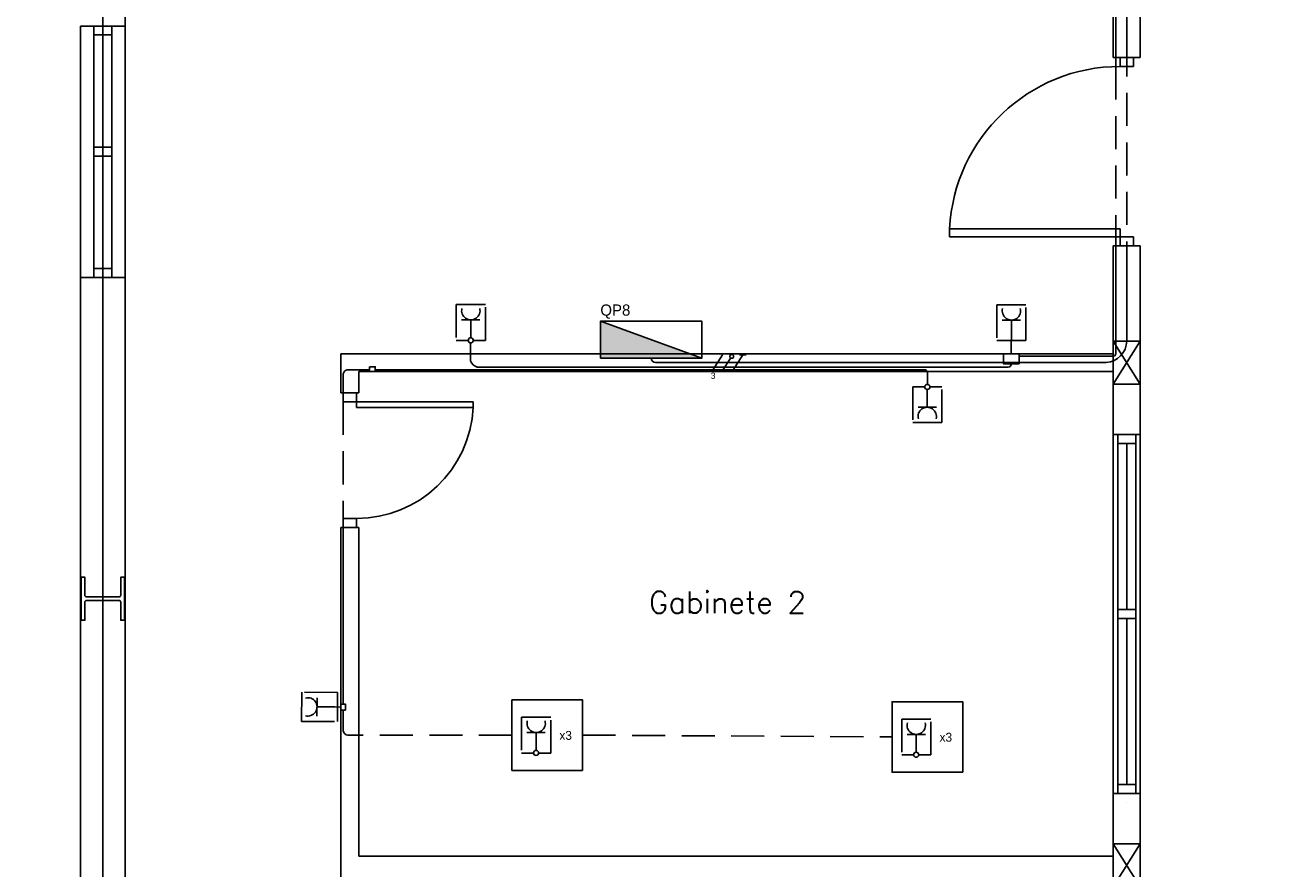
# Model space of a CAD drawing. Header units: millimetres. Extents: x -559 to 10735, y -2326 to 222.
# Tile 8 of 256: x -504 to -485, y 112 to 124. Entities that reach past the tile are written whole.
import ezdxf

# ---------------------------------------------------------------- set-up
doc = ezdxf.new("R2010")
doc.units = ezdxf.units.MM
doc.header["$LTSCALE"] = 4
doc.linetypes.add('HIDDEN2', pattern=[0.1875, 0.125, -0.0625])
for name, color, linetype in [('222', 22, 'Continuous'), ('Caminhos entre Quadros Eletricos', 2, 'Continuous'), ('Identificaçao de Comodos', 251, 'Continuous'), ('Planta Baixa', 251, 'Continuous'), ('Quadros de Alimentaçao', 30, 'Continuous')]:
    doc.layers.add(name, color=color, linetype=linetype)
doc.styles.add('ROMANS8', font='romans8', dxfattribs={"height": 0.2})

# ---------------------------------------------------------------- blocks, each defined once
blk = doc.blocks.new('AUW01D3S-flat-6-flat-1')
at = {"color": 9}
for p, q in [((-0.075, 0), (-0.075, 2)), ((0.075, 0), (0.075, 2))]:
    blk.add_line(p, q, dxfattribs=at)
blk = doc.blocks.new('AUD18D1S-flat-16-flat-1')
at = {"color": 9}
for p, q in [((-0.075, 2), (0.075, 2)), ((0.075, 0), (-0.075, 0))]:
    blk.add_line(p, q, dxfattribs=at)
blk = doc.blocks.new('AUD19D1S-flat-16-flat-1')
at = {"color": 9}
for p, q in [((0, 2), (0, 2)), ((0, 0), (0, 0))]:
    blk.add_line(p, q, dxfattribs=at)
blk = doc.blocks.new('AUD37D1S-flat-44-flat-1')
at = {"color": 9}
for p, q in [((-0.05, 0.05), (-0.05, 0)), ((0.05, 0.05), (-0.05, 0.05)), ((-0.05, 0), (0.05, 0)), ((0.05, 0), (0.05, 0.05))]:
    blk.add_line(p, q, dxfattribs=at)
at = {"color": 9, "width": 0.5, "flags": 3}
for p in [(-0.05, 0.05), (0, 0.05)]:
    blk.add_attdef('JAMBPT', p, '', height=0.01, rotation=90, dxfattribs=at)
at = {"color": 9, "oblique": 36.8699, "width": 1.25, "flags": 3}
for p in [(-0.05, 0.05), (0, 0.05), (0.05, 0.05)]:
    blk.add_attdef('JAMBPT', p, '', height=0.00632, rotation=153.43495, dxfattribs=at)
blk = doc.blocks.new('AUD37D1S-flat-43-flat-1')
at = {"color": 9}
for p, q in [((-0.05, 0), (0.05, 0)), ((-0.05, -0.05), (-0.05, 0)), ((0.05, 0), (0.05, -0.05)), ((0.05, -0.05), (-0.05, -0.05))]:
    blk.add_line(p, q, dxfattribs=at)
at = {"color": 9, "text_generation_flag": 4, "flags": 3}
for p, height, rotation, width in [((-0.05, -0.05), 0.00632, 206.56505, 1.25), ((-0.05, -0.05), 0.01, 270, 0.5), ((0, -0.05), 0.00632, 206.56505, 1.25), ((0, -0.05), 0.01, 270, 0.5), ((0.05, -0.05), 0.00632, 206.56505, 1.25)]:
    blk.add_attdef('JAMBPT', p, '', height=height, rotation=rotation, dxfattribs=dict(at, width=width))
blk = doc.blocks.new('AUD40D1S-flat-12-flat-1')
at = {"color": 9}
for p, q in [((-0.05, 1), (-0.05, -1)), ((0.05, 1), (-0.05, 1)), ((0.05, -1), (0.05, 1)), ((-0.05, -1), (0.05, -1))]:
    blk.add_line(p, q, dxfattribs=at)
blk = doc.blocks.new('AUD40D1S-flat-11-flat-1')
at = {"color": 9}
for p, q in [((-0.05, 1), (-0.05, -1)), ((0.05, 1), (-0.05, 1)), ((0.05, -1), (0.05, 1)), ((-0.05, -1), (0.05, -1))]:
    blk.add_line(p, q, dxfattribs=at)
blk = doc.blocks.new('AUD37D1S-flat-42-flat-1')
at = {"color": 9}
for p, q in [((-0.05, 0.05), (-0.05, 0)), ((0.05, 0.05), (-0.05, 0.05)), ((-0.05, 0), (0.05, 0)), ((0.05, 0), (0.05, 0.05))]:
    blk.add_line(p, q, dxfattribs=at)
at = {"color": 9, "width": 0.5, "flags": 3}
for p in [(-0.05, 0.05), (0, 0.05)]:
    blk.add_attdef('JAMBPT', p, '', height=0.01, rotation=90, dxfattribs=at)
at = {"color": 9, "oblique": 36.8699, "width": 1.25, "flags": 3}
for p in [(-0.05, 0.05), (0, 0.05), (0.05, 0.05)]:
    blk.add_attdef('JAMBPT', p, '', height=0.00632, rotation=153.43495, dxfattribs=at)
blk = doc.blocks.new('AUW01D1S-flat-16-flat-1')
at = {"color": 9}
blk.add_line((0, -0.4625), (0, 0.4625), dxfattribs=at)
blk = doc.blocks.new('AUW01D1S-flat-15-flat-1')
at = {"color": 9}
blk.add_line((0, -0.4625), (0, 0.4625), dxfattribs=at)
blk = doc.blocks.new('AUD19D1S-flat-15-flat-1')
at = {"color": 9}
for p, q in [((0, 0), (0, 0)), ((0, -2), (0, -2))]:
    blk.add_line(p, q, dxfattribs=at)
blk = doc.blocks.new('AUW01D3S-flat-2-flat-1')
at = {"color": 9}
for p, q in [((-0.125, 0), (-0.125, 1.4)), ((0.125, 0), (0.125, 1.4))]:
    blk.add_line(p, q, dxfattribs=at)
blk = doc.blocks.new('AUD18D1S-flat-12-flat-1')
at = {"color": 9}
for p, q in [((-0.125, 1.4), (0.125, 1.4)), ((0.125, 0), (-0.125, 0))]:
    blk.add_line(p, q, dxfattribs=at)
blk = doc.blocks.new('AUD19D1S-flat-12-flat-1')
at = {"color": 9}
for p, q in [((0, 1.4), (0, 1.4)), ((0, 0), (0, 0))]:
    blk.add_line(p, q, dxfattribs=at)
blk = doc.blocks.new('AUD37D1S-flat-28-flat-1')
at = {"color": 9}
for p, q in [((-0.05, 0.05), (-0.05, 0)), ((0.05, 0.05), (-0.05, 0.05)), ((-0.05, 0), (0.05, 0)), ((0.05, 0), (0.05, 0.05))]:
    blk.add_line(p, q, dxfattribs=at)
at = {"color": 9, "width": 0.5, "flags": 3}
for p in [(-0.05, 0.05), (0, 0.05)]:
    blk.add_attdef('JAMBPT', p, '', height=0.01, rotation=90, dxfattribs=at)
at = {"color": 9, "oblique": 36.8699, "width": 1.25, "flags": 3}
for p in [(-0.05, 0.05), (0, 0.05), (0.05, 0.05)]:
    blk.add_attdef('JAMBPT', p, '', height=0.00632, rotation=153.43495, dxfattribs=at)
blk = doc.blocks.new('AUD37D1S-flat-27-flat-1')
at = {"color": 9}
for p, q in [((-0.05, 0), (0.05, 0)), ((-0.05, -0.05), (-0.05, 0)), ((0.05, 0), (0.05, -0.05)), ((0.05, -0.05), (-0.05, -0.05))]:
    blk.add_line(p, q, dxfattribs=at)
at = {"color": 9, "text_generation_flag": 4, "flags": 3}
for p, height, rotation, width in [((-0.05, -0.05), 0.00632, 206.56505, 1.25), ((-0.05, -0.05), 0.01, 270, 0.5), ((0, -0.05), 0.00632, 206.56505, 1.25), ((0, -0.05), 0.01, 270, 0.5), ((0.05, -0.05), 0.00632, 206.56505, 1.25)]:
    blk.add_attdef('JAMBPT', p, '', height=height, rotation=rotation, dxfattribs=dict(at, width=width))
blk = doc.blocks.new('AUD40D1S-flat-4-flat-1')
at = {"color": 9}
for p, q in [((-0.05, 0.7), (-0.05, -0.7)), ((0.05, 0.7), (-0.05, 0.7)), ((0.05, -0.7), (0.05, 0.7)), ((-0.05, -0.7), (0.05, -0.7))]:
    blk.add_line(p, q, dxfattribs=at)
blk = doc.blocks.new('AUD40D1S-flat-3-flat-1')
at = {"color": 9}
for p, q in [((-0.05, 0.7), (-0.05, -0.7)), ((0.05, 0.7), (-0.05, 0.7)), ((0.05, -0.7), (0.05, 0.7)), ((-0.05, -0.7), (0.05, -0.7))]:
    blk.add_line(p, q, dxfattribs=at)
blk = doc.blocks.new('AUD37D1S-flat-26-flat-1')
at = {"color": 9}
for p, q in [((-0.05, 0.05), (-0.05, 0)), ((0.05, 0.05), (-0.05, 0.05)), ((-0.05, 0), (0.05, 0)), ((0.05, 0), (0.05, 0.05))]:
    blk.add_line(p, q, dxfattribs=at)
at = {"color": 9, "width": 0.5, "flags": 3}
for p in [(-0.05, 0.05), (0, 0.05)]:
    blk.add_attdef('JAMBPT', p, '', height=0.01, rotation=90, dxfattribs=at)
at = {"color": 9, "oblique": 36.8699, "width": 1.25, "flags": 3}
for p in [(-0.05, 0.05), (0, 0.05), (0.05, 0.05)]:
    blk.add_attdef('JAMBPT', p, '', height=0.00632, rotation=153.43495, dxfattribs=at)
blk = doc.blocks.new('AUW01D1S-flat-4-flat-1')
at = {"color": 9}
blk.add_line((0, -0.3125), (0, 0.3125), dxfattribs=at)
blk = doc.blocks.new('AUW01D1S-flat-3-flat-1')
at = {"color": 9}
blk.add_line((0, -0.3125), (0, 0.3125), dxfattribs=at)
blk = doc.blocks.new('AUD18D1S-flat-4-flat-1')
at = {"color": 9}
for p, q in [((-0.05, 0), (0.05, 0)), ((0.05, -0.75), (-0.05, -0.75))]:
    blk.add_line(p, q, dxfattribs=at)
blk = doc.blocks.new('AUD19D1S-flat-4-flat-1')
at = {"color": 9}
for p, q in [((0, 0), (0, 0)), ((0, -0.75), (0, -0.75))]:
    blk.add_line(p, q, dxfattribs=at)
blk = doc.blocks.new('AUD37D1S-flat-10-flat-1')
at = {"color": 9}
for p, q in [((0.0375, 0), (-0.0375, 0)), ((-0.0375, 0), (-0.0375, -0.05)), ((0.0375, -0.05), (0.0375, 0)), ((-0.0375, -0.05), (0.0375, -0.05))]:
    blk.add_line(p, q, dxfattribs=at)
at = {"color": 9, "oblique": 22.61986, "width": 1.083333, "flags": 3}
for p in [(-0.0375, -0.05), (0, -0.05), (0.0375, -0.05)]:
    blk.add_attdef('JAMBPT', p, '', height=0.00588, rotation=326.30993, dxfattribs=at)
at = {"color": 9, "width": 0.666667, "flags": 3}
for p in [(0, -0.05), (0.0375, -0.05)]:
    blk.add_attdef('JAMBPT', p, '', height=0.0075, rotation=270, dxfattribs=at)
blk = doc.blocks.new('AUD37D1S-flat-9-flat-1')
at = {"color": 9}
for p, q in [((-0.0375, 0.05), (0.0375, 0.05)), ((-0.0375, 0), (-0.0375, 0.05)), ((0.0375, 0), (-0.0375, 0)), ((0.0375, 0.05), (0.0375, 0))]:
    blk.add_line(p, q, dxfattribs=at)
at = {"color": 9, "text_generation_flag": 4, "flags": 3}
for p, height, rotation, width in [((0, 0.05), 0.0075, 90, 0.666667), ((0.0375, 0.05), 0.0075, 90, 0.666667), ((-0.0375, 0.05), 0.00588, 33.69007, 1.083333), ((0, 0.05), 0.00588, 33.69007, 1.083333), ((0.0375, 0.05), 0.00588, 33.69007, 1.083333)]:
    blk.add_attdef('JAMBPT', p, '', height=height, rotation=rotation, dxfattribs=dict(at, width=width))
blk = doc.blocks.new('AUD41D1S-flat-4-flat-1')
at = {"color": 9}
for p, q in [((0.0375, 0.375), (-0.0375, 0.375)), ((-0.0375, -0.375), (0.0375, -0.375))]:
    blk.add_line(p, q, dxfattribs=at)
blk = doc.blocks.new('AUD29D1S-flat-8-flat-1')
at = {"color": 9}
for p, q in [((0, 0.325), (0, 0.2934)), ((0, 0.325), (0.65, 0.325)), ((0, 0.2934), (0.65, 0.2934)), ((0.65, 0.325), (0.65, 0.2934))]:
    blk.add_line(p, q, dxfattribs=at)
blk.add_ellipse((0, 0.325), major_axis=(-0.4596, 0.4596), ratio=1, start_param=2.356194, end_param=3.878361, dxfattribs=at)
blk = doc.blocks.new('AUD18D1S-flat-27-flat-1')
at = {"color": 9}
for p, q in [((-0.075, 1.05), (0.075, 1.05)), ((0.075, 0), (-0.075, 0))]:
    blk.add_line(p, q, dxfattribs=at)
blk = doc.blocks.new('AUD19D1S-flat-27-flat-1')
at = {"color": 9}
for p, q in [((0, 1.05), (0, 1.05)), ((0, 0), (0, 0))]:
    blk.add_line(p, q, dxfattribs=at)
blk = doc.blocks.new('AUD37D1S-flat-73-flat-1')
at = {"color": 9}
for p, q in [((-0.0375, 0.05), (-0.0375, 0)), ((0.0375, 0.05), (-0.0375, 0.05)), ((-0.0375, 0), (0.0375, 0)), ((0.0375, 0), (0.0375, 0.05))]:
    blk.add_line(p, q, dxfattribs=at)
at = {"color": 9, "width": 0.666667, "flags": 3}
for p in [(-0.0375, 0.05), (0, 0.05)]:
    blk.add_attdef('JAMBPT', p, '', height=0.0075, rotation=90, dxfattribs=at)
at = {"color": 9, "oblique": 22.61986, "width": 1.083333, "flags": 3}
for p in [(-0.0375, 0.05), (0, 0.05), (0.0375, 0.05)]:
    blk.add_attdef('JAMBPT', p, '', height=0.00588, rotation=146.30993, dxfattribs=at)
blk = doc.blocks.new('AUD37D1S-flat-72-flat-1')
at = {"color": 9}
for p, q in [((-0.0375, 0), (0.0375, 0)), ((-0.0375, -0.05), (-0.0375, 0)), ((0.0375, 0), (0.0375, -0.05)), ((0.0375, -0.05), (-0.0375, -0.05))]:
    blk.add_line(p, q, dxfattribs=at)
at = {"color": 9, "text_generation_flag": 4, "flags": 3}
for p, height, rotation, width in [((-0.0375, -0.05), 0.00588, 213.69007, 1.083333), ((-0.0375, -0.05), 0.0075, 270, 0.666667), ((0, -0.05), 0.00588, 213.69007, 1.083333), ((0, -0.05), 0.0075, 270, 0.666667), ((0.0375, -0.05), 0.00588, 213.69007, 1.083333)]:
    blk.add_attdef('JAMBPT', p, '', height=height, rotation=rotation, dxfattribs=dict(at, width=width))
blk = doc.blocks.new('AUD41D1S-flat-16-flat-1')
at = {"color": 9}
for p, q in [((0.0375, 0.525), (-0.0375, 0.525)), ((-0.0375, -0.525), (0.0375, -0.525))]:
    blk.add_line(p, q, dxfattribs=at)
blk = doc.blocks.new('AUD30D1S-flat-4-flat-1')
at = {"color": 9}
for p, q in [((-0.9497, 0.475), (-0.9497, 0.4288)), ((0, 0.475), (-0.9497, 0.475)), ((0, 0.4288), (-0.9497, 0.4288)), ((0, 0.475), (0, 0.4288))]:
    blk.add_line(p, q, dxfattribs=at)
blk.add_ellipse((0, 0.475), major_axis=(0.6716, 0.6716), ratio=1, start_param=2.404825, end_param=3.926991, dxfattribs=at)

msp = doc.modelspace()

# ---------------------------------------------------------------- hatches: boundary and pattern name
at = {"layer": 'Quadros de Alimentaçao'}
h = msp.add_hatch(color=256, dxfattribs=at)
h.dxf.hatch_style = 1
h.paths.add_polyline_path([(-377, 142.535), (-377.499, 142.535), (-377.499, 141.805), (-374.825, 141.805)])
h.paths.add_polyline_path([(-377.499, 142.702), (-377.499, 142.535), (-377, 142.535)])
h.paths.add_polyline_path([(-363.599, 142.535), (-364.226, 142.535), (-364.226, 141.355), (-359.187, 141.355)])
h.paths.add_polyline_path([(-364.226, 142.702), (-364.226, 142.535), (-363.599, 142.535)])
h.paths.add_polyline_path([(-349.539, 142.535), (-350.038, 142.535), (-350.038, 141.805), (-347.363, 141.805)])
h.paths.add_polyline_path([(-350.038, 142.702), (-350.038, 142.535), (-349.539, 142.535)])
h.paths.add_polyline_path([(-320.253, 142.535), (-320.742, 142.535), (-320.742, 141.801), (-318.067, 141.801)])
h.paths.add_polyline_path([(-320.742, 142.699), (-320.742, 142.535), (-320.253, 142.535)])
h.paths.add_polyline_path([(-469.468, 120.302), (-469.468, 119.396), (-465.507, 119.396)])
h.paths.add_polyline_path([(-473.637, 142.535), (-474.369, 142.535), (-474.369, 141.796), (-470.408, 141.796)])
h.paths.add_polyline_path([(-474.369, 142.702), (-474.369, 142.535), (-473.637, 142.535)])
h.paths.add_polyline_path([(-410.399, 142.702), (-410.399, 142.535), (-409.9, 142.535)])
h.paths.add_polyline_path([(-409.9, 142.535), (-410.399, 142.535), (-410.399, 141.805), (-407.724, 141.805)])
h.paths.add_polyline_path([(-444.772, 142.702), (-444.772, 142.535), (-444.272, 142.535)])
h.paths.add_polyline_path([(-444.272, 142.535), (-444.772, 142.535), (-444.772, 142.13), (-443.065, 142.13)])
h.paths.add_polyline_path([(-495.7, 119.89), (-495.7, 119.396), (-494.353, 119.396)])
h.paths.add_polyline_path([(-494.353, 119.396), (-495.7, 119.396), (-495.7, 119.328), (-494.167, 119.328)])
h.paths.add_polyline_path([(-503.573, 96.584), (-504.409, 94.212), (-503.573, 94.212)])
h.paths.add_polyline_path([(-503.403, 97.067), (-503.573, 96.584), (-503.573, 94.212), (-503.403, 94.212)])

# ---------------------------------------------------------------- linework, layer by layer
at = {"layer": '222'}
for p, q in [((-487.902, 125.515), (-487.902, 123.745)), ((-487.902, 121.289), (-487.902, 119.39)), ((-497.802, 119.908), (-497.525, 119.908)), ((-497.663, 119.908), (-497.663, 119.638)), ((-489.62, 119.906), (-489.343, 119.906)), ((-489.481, 119.906), (-489.481, 119.636)), ((-497.704, 119.598), (-497.703, 119.598)), ((-497.666, 119.559), (-497.666, 119.29)), ((-497.663, 119.638), (-497.663, 119.636)), ((-489.522, 119.596), (-489.445, 119.596)), ((-489.481, 119.636), (-489.484, 119.559)), ((-489.484, 119.559), (-489.484, 119.396)), ((-489.364, 119.36), (-487.933, 119.36)), ((-497.566, 119.193), (-489.528, 119.193)), ((-489.484, 119.244), (-489.484, 119.23)), ((-499.594, 118.667), (-499.594, 119.092)), ((-499.198, 119.149), (-499.537, 119.149)), ((-490.781, 119.149), (-499.11, 119.149)), ((-490.753, 118.931), (-490.753, 119.125)), ((-490.755, 118.584), (-490.755, 118.854)), ((-490.715, 118.895), (-490.714, 118.895)), ((-490.617, 118.584), (-490.893, 118.584)), ((-499.594, 114.087), (-499.594, 116.9)), ((-499.992, 113.907), (-499.991, 114.184)), ((-499.991, 114.046), (-499.721, 114.045)), ((-499.721, 114.045), (-499.644, 114.043)), ((-499.681, 114.081), (-499.681, 114.004)), ((-499.644, 114.043), (-499.631, 114.043)), ((-499.594, 113.999), (-499.594, 113.685)), ((-496.813, 113.658), (-496.536, 113.658)), ((-496.674, 113.658), (-496.674, 113.388)), ((-499.359, 113.619), (-499.523, 113.619)), ((-491.059, 113.63), (-490.783, 113.63)), ((-490.921, 113.63), (-490.921, 113.36))]:
    msp.add_line(p, q, dxfattribs=at)
at = {"layer": '222', "linetype": 'HIDDEN2'}
for p, q in [((-487.902, 123.745), (-487.902, 121.289)), ((-499.594, 118.667), (-499.594, 116.9)), ((-497.041, 113.619), (-499.359, 113.619)), ((-495.972, 113.619), (-491.287, 113.591))]:
    msp.add_line(p, q, dxfattribs=at)
for points in [[(-497.626, 119.598), (-497.443, 119.598), (-497.443, 120.14), (-497.884, 120.14), (-497.884, 119.598), (-497.704, 119.598)], [(-489.445, 119.596), (-489.261, 119.596), (-489.261, 120.138), (-489.702, 120.138), (-489.702, 119.596), (-489.522, 119.596)], [(-490.792, 118.895), (-490.975, 118.895), (-490.975, 118.352), (-490.535, 118.352), (-490.535, 118.895), (-490.714, 118.895)], [(-499.681, 114.081), (-499.68, 114.265), (-500.222, 114.267), (-500.224, 113.826), (-499.681, 113.824), (-499.681, 114.004)], [(-496.638, 113.347), (-496.454, 113.347), (-496.454, 113.89), (-496.895, 113.89), (-496.895, 113.347), (-496.715, 113.347)], [(-490.885, 113.319), (-490.701, 113.319), (-490.701, 113.862), (-491.141, 113.862), (-491.141, 113.319), (-490.962, 113.319)]]:
    msp.add_lwpolyline(points, dxfattribs=at)
at = {"layer": '222'}
for points in [[(-489.603, 119.396), (-489.364, 119.396), (-489.364, 119.244), (-489.603, 119.244)], [(-499.198, 119.198), (-499.11, 119.198), (-499.11, 119.125), (-499.198, 119.125)], [(-499.558, 113.999), (-499.558, 114.087), (-499.631, 114.087), (-499.631, 113.999)], [(-495.972, 113.084), (-497.041, 113.084), (-497.041, 114.153), (-495.972, 114.153)], [(-490.219, 113.056), (-491.287, 113.056), (-491.287, 114.125), (-490.219, 114.125)]]:
    msp.add_lwpolyline(points, close=True, dxfattribs=at)
msp.add_lwpolyline([(-489.528, 119.396), (-489.44, 119.396)], dxfattribs=at)
for points in [[(-487.939, 119.36, 0.473388), (-487.902, 119.398, 0.938076)], [(-497.666, 119.29, 0.257864), (-497.566, 119.193, 0.137665)], [(-489.484, 119.23, -0.369434), (-489.528, 119.193)], [(-499.594, 119.092, -0.331466), (-499.537, 119.149, -0.331466)], [(-490.753, 119.125, 0.198219), (-490.781, 119.149, 0.659055)], [(-499.523, 113.619, -0.353725), (-499.594, 113.685, -1.149272)]]:
    msp.add_lwpolyline(points, format="xyb", dxfattribs=at)
for centre in [(-497.665, 119.598), (-490.754, 118.893), (-496.676, 113.349), (-490.923, 113.321)]:
    msp.add_circle(centre, 0.0385, dxfattribs=at)
for centre, start, end in [((-497.663, 120.047), 165.083, 14.917), ((-489.481, 120.045), 165.083, 14.917), ((-490.755, 118.445), 345.083, 194.917), ((-500.13, 114.046), 254.9188, 104.7527), ((-496.674, 113.797), 165.083, 14.917), ((-490.921, 113.769), 165.083, 14.917)]:
    msp.add_arc(centre, 0.139, start, end, dxfattribs=at)
at = {"layer": 'Caminhos entre Quadros Eletricos'}
for p, q in [((-503.233, 142.535), (-503.233, 95.79)), ((-487.735, 124.096), (-487.735, 142.452)), ((-487.735, 119.587), (-487.735, 120.765)), ((-494.005, 119.141), (-493.852, 119.38)), ((-493.7, 119.38), (-493.699, 119.38)), ((-493.699, 119.141), (-493.547, 119.38)), ((-493.598, 119.38), (-493.495, 119.38)), ((-494.866, 119.26), (-488.046, 119.26)), ((-493.852, 119.141), (-493.73, 119.331))]:
    msp.add_line(p, q, dxfattribs=at)
at = {"layer": 'Caminhos entre Quadros Eletricos', "linetype": 'HIDDEN2'}
msp.add_line((-487.735, 124.096), (-487.735, 120.765), dxfattribs=at)
at = {"layer": 'Caminhos entre Quadros Eletricos'}
for points in [[(-488.046, 119.26, 0.381588), (-487.735, 119.587, -0.770219)], [(-494.934, 119.328, 0.393598), (-494.866, 119.26, 38.901519)]]:
    msp.add_lwpolyline(points, format="xyb", dxfattribs=at)
msp.add_circle((-493.715, 119.355), 0.0286, dxfattribs=at)
at = {"layer": 'Planta Baixa'}
for p, q in [((-487.531, 123.883), (-487.531, 131.673)), ((-502.893, 119.396), (-502.893, 125.514)), ((-487.939, 123.883), (-487.939, 125.514)), ((-487.531, 123.883), (-487.531, 125.514)), ((-487.939, 121.028), (-487.939, 119.396)), ((-487.531, 121.028), (-487.531, 118.404)), ((-487.531, 119.396), (-487.531, 121.028)), ((-503.573, 88.156), (-503.573, 120.579)), ((-502.893, 94.001), (-502.893, 120.579)), ((-487.531, 118.934), (-487.939, 119.587)), ((-487.939, 118.934), (-487.531, 119.587)), ((-499.631, 119.396), (-491.61, 119.396)), ((-487.939, 119.396), (-499.631, 119.396)), ((-499.631, 118.803), (-499.631, 119.396)), ((-487.939, 119.125), (-487.939, 119.396)), ((-487.939, 119.125), (-499.359, 119.125)), ((-499.359, 118.803), (-499.359, 119.125)), ((-487.939, 119.125), (-487.939, 118.404)), ((-487.939, 119.125), (-487.939, 111.783)), ((-487.939, 112.966), (-487.939, 118.404)), ((-487.531, 118.404), (-487.531, 112.966)), ((-499.631, 111.321), (-499.631, 116.764)), ((-499.359, 111.783), (-499.359, 116.764)), ((-487.939, 112.966), (-487.939, 107.528)), ((-487.531, 112.966), (-487.531, 107.528)), ((-487.531, 111.321), (-487.939, 111.974)), ((-487.939, 111.321), (-487.531, 111.974)), ((-487.939, 111.783), (-499.359, 111.783)), ((-487.939, 111.511), (-487.939, 111.783))]:
    msp.add_line(p, q, dxfattribs=at)
for points in [[(-487.939, 118.934), (-487.531, 118.934), (-487.531, 119.587), (-487.939, 119.587)], [(-487.939, 111.321), (-487.531, 111.321), (-487.531, 111.974), (-487.939, 111.974)]]:
    msp.add_lwpolyline(points, close=True, dxfattribs=at)
msp.add_lwpolyline([(-503.56, 115.359), (-503.505, 115.359), (-503.505, 115.631, -0.414214), (-503.478, 115.658), (-502.989, 115.658, -0.414214), (-502.961, 115.631), (-502.961, 115.359), (-502.907, 115.359), (-502.907, 116.011), (-502.961, 116.011), (-502.961, 115.739, -0.414214), (-502.989, 115.712), (-503.478, 115.712, -0.414214), (-503.505, 115.739), (-503.505, 116.011), (-503.56, 116.011)], format="xyb", close=True, dxfattribs=at)
at = {"layer": 'Quadros de Alimentaçao'}
msp.add_line((-495.7, 119.89), (-494.167, 119.328), dxfattribs=at)
msp.add_lwpolyline([(-495.7, 119.328), (-494.167, 119.328), (-494.167, 119.89), (-495.7, 119.89)], close=True, dxfattribs=at)

# ---------------------------------------------------------------- block references
at = {"layer": 'Planta Baixa', "xscale": 2.718962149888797, "yscale": 2.718962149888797, "zscale": 2.718962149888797}
for name, p in [('AUD19D1S-flat-15-flat-1', (-487.735, 129.28)), ('AUW01D3S-flat-2-flat-1', (-503.233, 120.552)), ('AUD18D1S-flat-12-flat-1', (-503.233, 120.552)), ('AUD37D1S-flat-27-flat-1', (-503.233, 124.359)), ('AUD40D1S-flat-4-flat-1', (-503.233, 122.455)), ('AUD40D1S-flat-3-flat-1', (-503.233, 122.455)), ('AUD19D1S-flat-12-flat-1', (-503.233, 120.552)), ('AUW01D1S-flat-3-flat-1', (-503.233, 123.373)), ('AUD37D1S-flat-26-flat-1', (-503.233, 122.387)), ('AUW01D1S-flat-4-flat-1', (-503.233, 121.538)), ('AUD37D1S-flat-28-flat-1', (-503.233, 120.552)), ('AUD18D1S-flat-4-flat-1', (-499.495, 118.803)), ('AUD37D1S-flat-10-flat-1', (-499.495, 118.803)), ('AUD41D1S-flat-4-flat-1', (-499.495, 117.784)), ('AUD19D1S-flat-4-flat-1', (-499.495, 118.803)), ('AUD29D1S-flat-8-flat-1', (-499.393, 117.784)), ('AUW01D3S-flat-6-flat-1', (-487.735, 112.735)), ('AUD18D1S-flat-16-flat-1', (-487.735, 112.735)), ('AUD37D1S-flat-43-flat-1', (-487.735, 118.173)), ('AUD40D1S-flat-12-flat-1', (-487.735, 115.454)), ('AUD40D1S-flat-11-flat-1', (-487.735, 115.454)), ('AUD19D1S-flat-16-flat-1', (-487.735, 112.599)), ('AUW01D1S-flat-15-flat-1', (-487.735, 116.779)), ('AUD37D1S-flat-9-flat-1', (-499.495, 116.764)), ('AUD37D1S-flat-42-flat-1', (-487.735, 115.386)), ('AUW01D1S-flat-16-flat-1', (-487.735, 114.128)), ('AUD37D1S-flat-44-flat-1', (-487.735, 112.735))]:
    msp.add_blockref(name, p, dxfattribs=at)
at = {"layer": 'Planta Baixa', "xscale": -2.718962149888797, "yscale": 2.718962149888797, "zscale": 2.718962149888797, "rotation": 180}
for name, p in [('AUD30D1S-flat-4-flat-1', (-487.837, 122.455)), ('AUD18D1S-flat-27-flat-1', (-487.735, 123.883)), ('AUD37D1S-flat-73-flat-1', (-487.735, 123.883)), ('AUD41D1S-flat-16-flat-1', (-487.735, 122.455)), ('AUD19D1S-flat-27-flat-1', (-487.735, 123.883)), ('AUD37D1S-flat-72-flat-1', (-487.735, 121.028))]:
    msp.add_blockref(name, p, dxfattribs=at)

# ---------------------------------------------------------------- texts
at = {"layer": '222', "char_height": 0.1347, "attachment_point": 1}
for insert in [(-496.323, 113.682), (-490.569, 113.654)]:
    msp.add_mtext_dynamic_manual_height_columns('x3', width=0.35531, gutter_width=0.673, heights=[0], dxfattribs=dict(at, insert=insert))
at = {"layer": 'Caminhos entre Quadros Eletricos', "insert": (-494.031, 119.109), "char_height": 0.0946, "attachment_point": 1}
msp.add_mtext_dynamic_manual_height_columns('3', width=0.19595, gutter_width=0.473, heights=[0], dxfattribs=at)
at = {"layer": 'Identificaçao de Comodos', "style": 'ROMANS8'}
msp.add_text('Gabinete 2', height=0.3263, dxfattribs=at).set_placement((-494.967, 115.467))
at = {"layer": 'Quadros de Alimentaçao', "insert": (-495.703, 120.141), "char_height": 0.1697, "attachment_point": 1}
msp.add_mtext_dynamic_manual_height_columns('QP8', width=0.44788, gutter_width=0.849, heights=[0], dxfattribs=at)

doc.saveas('drawing.dxf')
